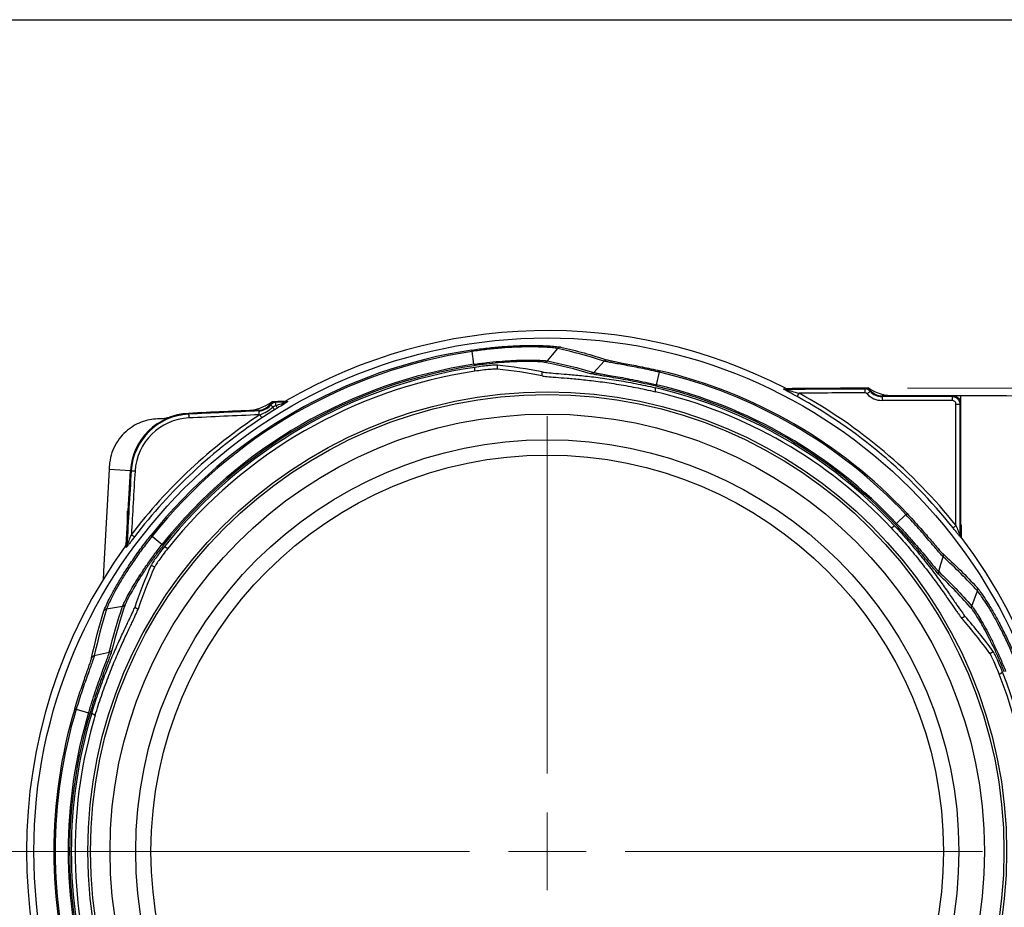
# Model space of a CAD drawing. Header units: millimetres. Extents: x 10 to 272, y 8 to 208.
# Tile 21 of 31: x 57 to 89, y 179 to 208. Entities that reach past the tile are written whole.
import ezdxf

# ---------------------------------------------------------------- set-up
doc = ezdxf.new("R2010")
doc.units = ezdxf.units.MM
doc.styles.add('SLDTEXTSTYLE0', font='TXT', dxfattribs={"width": 0.75})
doc.dimstyles.new('SLDDIMSTYLE0', dxfattribs={"dimtxt": 1.905, "dimasz": 3, "dimexe": 0, "dimexo": 0.0625, "dimgap": 0.47625, "dimtad": 0, "dimtih": 1, "dimtoh": 1, "dimdec": 1, "dimlfac": 2, "dimrnd": 1e-09, "dimzin": 12, "dimdsep": 46, "dimtxsty": 'SLDTEXTSTYLE0', "dimsah": 1, "dimcen": 0.09, "dimadec": 0, "dimazin": 3, "dimtfac": 1, "dimtdec": 1, "dimtofl": 0, "dimtmove": 0, "dimatfit": 3, "dimfxl": 1, "dimfrac": 2, "dimtolj": 1, "dimtzin": 12, "dimarcsym": 0})

# ---------------------------------------------------------------- blocks, each defined once
blk = doc.blocks.new('_D_16')
at = {"color": 7, "linetype": 'Continuous', "lineweight": 18}
for p, q in [((85.943, 195.659), (149.591, 195.659)), ((146.416, 195.659), (146.416, 188.17)), ((146.416, 187.783), (145.836, 187.783)), ((145.836, 187.783), (145.836, 184.758)), ((151.343, 187.783), (151.923, 187.783)), ((151.923, 187.783), (151.923, 184.758)), ((145.836, 184.758), (146.416, 184.758)), ((151.923, 184.758), (151.343, 184.758)), ((146.416, 165.409), (146.416, 184.371)), ((85.943, 165.409), (149.591, 165.409))]:
    blk.add_line(p, q, dxfattribs=at)
for points in [[(146.416, 195.659), (145.916, 192.659), (146.916, 192.659)], [(146.416, 165.409), (146.916, 168.409), (145.916, 168.409)]]:
    blk.add_solid(points, dxfattribs=at)
at = {"color": 7, "linetype": 'Continuous', "lineweight": 18, "char_height": 1.905, "attachment_point": 1, "style": 'SLDTEXTSTYLE0'}
for s, insert in [('60.5', (140.329, 187.214)), ('2.38', (146.416, 187.214))]:
    blk.add_mtext(s, dxfattribs=dict(at, insert=insert))
blk = doc.blocks.new('SW_NOTE_11')
at = {"color": 0, "linetype": 'Continuous', "lineweight": 0, "char_height": 1.905, "attachment_point": 2, "style": 'SLDTEXTSTYLE0'}
for s, insert in [('OPTICAL', (5.149, 2.456)), ('AXIS', (5.197, -0.449))]:
    blk.add_mtext(s, dxfattribs=dict(at, insert=insert))
blk = doc.blocks.new('SW_CENTERMARKSYMBOL_4')
at = {"color": 0, "linetype": 'Continuous', "lineweight": 0}
for p, q in [((0, 2.54), (0, 14.211)), ((0, 0), (0, 1.27)), ((-2.54, 0), (-25.52, 0)), ((0, 0), (-1.27, 0)), ((0, 0), (0, -1.27)), ((0, 0), (1.27, 0)), ((2.54, 0), (14.211, 0))]:
    blk.add_line(p, q, dxfattribs=at)

msp = doc.modelspace()

# ---------------------------------------------------------------- linework, layer by layer
at = {"color": 7, "linetype": 'Continuous', "lineweight": 25}
for p, q in [((10.088, 207.692), (270.088, 207.692)), ((71.779, 196.438), (71.716, 196.856)), ((75.691, 196.173), (76.034, 196.541)), ((71.804, 196.211), (71.804, 196.339)), ((72.544, 196.283), (72.544, 196.411)), ((74.007, 196.061), (74.007, 196.188)), ((77.745, 195.768), (77.841, 196.179)), ((77.705, 195.542), (77.705, 195.673)), ((81.893, 195.63), (81.954, 195.656)), ((82.012, 195.643), (81.951, 195.616)), ((84.547, 195.633), (84.547, 195.659)), ((84.673, 195.659), (84.549, 195.659)), ((84.715, 195.559), (84.734, 195.576)), ((65.293, 195.215), (65.173, 195.21)), ((65.299, 195.216), (65.603, 195.228)), ((65.3, 195.19), (65.299, 195.216)), ((65.644, 195.204), (65.3, 195.19)), ((65.644, 195.204), (65.581, 195.227)), ((65.639, 195.244), (65.702, 195.221)), ((85.107, 195.385), (85.107, 195.41)), ((87.673, 195.411), (87.673, 191.203)), ((64.752, 194.916), (64.751, 194.942)), ((65.136, 195.108), (65.116, 195.124)), ((87.522, 191.175), (87.522, 195.135)), ((87.522, 195.135), (87.647, 195.135)), ((87.647, 195.135), (87.647, 190.868)), ((62.461, 194.811), (62.46, 194.837)), ((60.56, 192.964), (59.865, 193.007)), ((60.424, 190.54), (60.56, 192.964)), ((60.586, 192.962), (60.56, 192.964)), ((60.467, 191.659), (60.483, 191.659)), ((60.467, 191.361), (60.467, 191.659)), ((85.581, 191.244), (85.889, 191.533)), ((85.405, 191.097), (85.518, 191.162)), ((87.673, 191.281), (87.656, 191.208)), ((87.656, 191.208), (87.656, 190.885)), ((87.656, 191.208), (87.69, 191.184)), ((87.689, 191.192), (87.69, 191.184)), ((87.69, 191.184), (87.69, 190.799)), ((61.267, 190.823), (61.597, 190.56)), ((87.647, 190.868), (87.656, 190.885)), ((87.69, 190.799), (87.682, 190.81)), ((60.425, 190.457), (60.402, 190.513)), ((60.426, 190.58), (60.449, 190.524)), ((61.67, 190.488), (61.781, 190.424)), ((61.238, 189.883), (61.349, 189.82)), ((88.039, 188.545), (88.223, 189.04)), ((60.7, 188.505), (60.81, 188.442)), ((87.703, 188.153), (87.813, 188.217)), ((59.38, 186.926), (59.871, 187.039)), ((88.627, 186.997), (88.738, 187.061)), ((88.934, 186.321), (89.046, 186.385)), ((58.79, 185.18), (59.194, 185.058)), ((59.297, 185.044), (59.409, 184.979))]:
    msp.add_line(p, q, dxfattribs=at)
at = {"color": 7, "linetype": 'Continuous', "lineweight": 25, "flags": 128}
for points in [[(74.178, 196.548), (74.347, 196.752), (74.515, 196.955)], [(81.996, 195.642), (82.14, 195.644), (84.547, 195.659)], [(84.547, 195.633), (84.547, 195.63), (84.547, 195.623), (84.547, 195.611), (84.547, 195.595), (84.547, 195.577), (84.548, 195.555), (84.548, 195.532), (84.548, 195.508)], [(84.715, 195.559), (84.713, 195.557), (84.707, 195.552), (84.699, 195.544), (84.687, 195.534), (84.673, 195.521), (84.657, 195.507), (84.64, 195.491), (84.622, 195.475)], [(65.581, 195.227), (65.546, 195.226), (65.511, 195.225), (65.475, 195.223), (65.44, 195.222), (65.405, 195.22), (65.369, 195.219), (65.334, 195.217), (65.299, 195.216)], [(65.3, 195.19), (65.3, 195.188), (65.3, 195.182), (65.3, 195.174), (65.301, 195.162), (65.302, 195.148), (65.302, 195.131), (65.303, 195.112), (65.304, 195.093)], [(82.335, 195.386), (82.337, 195.388), (82.34, 195.395), (82.346, 195.405), (82.354, 195.419), (82.363, 195.435), (82.373, 195.454), (82.384, 195.474), (82.395, 195.495)], [(85.107, 195.385), (85.107, 195.382), (85.107, 195.374), (85.107, 195.363), (85.107, 195.347), (85.107, 195.328), (85.107, 195.307), (85.107, 195.284), (85.107, 195.26)], [(87.398, 195.385), (87.405, 195.392), (87.424, 195.411)], [(87.398, 195.385), (87.398, 195.383), (87.398, 195.375), (87.398, 195.364), (87.398, 195.348), (87.398, 195.329), (87.398, 195.308), (87.398, 195.284), (87.398, 195.26)], [(64.752, 194.916), (64.752, 194.913), (64.753, 194.906), (64.753, 194.894), (64.754, 194.879), (64.755, 194.86), (64.756, 194.839), (64.757, 194.815), (64.758, 194.791)], [(65.136, 195.108), (65.138, 195.107), (65.142, 195.103), (65.149, 195.097), (65.159, 195.089), (65.171, 195.079), (65.185, 195.068), (65.2, 195.056), (65.216, 195.043)], [(87.673, 195.161), (87.659, 195.147), (87.647, 195.135)], [(62.461, 194.811), (62.461, 194.809), (62.462, 194.801), (62.462, 194.79), (62.463, 194.774), (62.464, 194.755), (62.465, 194.734), (62.466, 194.711), (62.467, 194.687)], [(64.786, 194.793), (64.8, 194.773), (64.812, 194.754), (64.824, 194.736), (64.834, 194.721), (64.843, 194.708), (64.849, 194.698), (64.853, 194.691), (64.855, 194.689)], [(59.865, 193.007), (59.695, 189.891), (59.674, 189.421)], [(60.586, 192.962), (60.588, 192.962), (60.596, 192.962), (60.607, 192.961), (60.623, 192.96), (60.642, 192.959), (60.663, 192.957), (60.686, 192.956), (60.71, 192.954)], [(87.425, 191.097), (87.427, 191.099), (87.433, 191.104), (87.442, 191.111), (87.455, 191.121), (87.469, 191.133), (87.486, 191.146), (87.504, 191.16), (87.522, 191.175)], [(60.592, 190.877), (60.611, 190.863), (60.629, 190.849), (60.646, 190.836), (60.661, 190.825), (60.673, 190.815), (60.683, 190.808), (60.689, 190.803), (60.691, 190.802)], [(87.682, 190.81), (87.677, 190.801), (87.673, 190.792)], [(86.958, 189.668), (87.032, 189.909), (87.106, 190.149)], [(59.782, 188.449), (60.041, 188.493), (60.303, 188.537)]]:
    msp.add_lwpolyline(points, dxfattribs=at)
at = {"color": 7, "linetype": 'Continuous', "lineweight": 25}
for radius in [16.767, 15.003, 14.916, 14.279, 13.441, 12.941]:
    msp.add_circle((74.173, 180.534), radius, dxfattribs=at)
for centre, radius, start, end in [((74.173, 180.534), 17.007, 62.7738, 120.1206), ((74.173, 180.534), 16.554, 98.562, 141.4375), ((74.173, 180.534), 16.506, 98.5625, 141.4375), ((74.173, 180.534), 16.084, 98.5625, 141.4375), ((74.173, 180.534), 16.036, 98.5688, 141.4375), ((74.173, 180.534), 15.982, 98.5248, 141.4752), ((74.173, 180.534), 15.855, 98.5936, 141.4064), ((74.173, 180.534), 16.069, 43.1935, 76.8065), ((74.173, 180.534), 16.117, 43.1946, 76.8065), ((74.173, 180.534), 15.545, 43.1332, 76.8668), ((74.173, 180.534), 15.418, 43.2433, 76.7567), ((74.173, 180.534), 15.599, 43.1935, 76.8178), ((74.173, 180.534), 15.647, 43.1935, 76.8065), ((81.95, 195.741), 0.125, 242.857, 270.4661), ((86.423, -304.338), 499.974, 90.21499, 90.51257), ((86.423, -304.338), 500, 90.21499, 90.50547), ((84.548, 195.409), 0.25, 41.9933, 90.215), ((84.548, 195.409), 0.224, 41.9933, 90.215), ((85.499, 196.911), 1.5, 236.5957, 270.1056), ((85.105, 195.91), 0.526, 221.9933, 270.1509), ((85.105, 195.91), 0.5, 221.9933, 270.1509), ((64.291, 196.423), 1.5, 272.5307, 306.0406), ((65.309, 194.966), 0.25, 92.4214, 140.6431), ((65.309, 194.966), 0.224, 92.4214, 140.6431), ((65.639, 195.329), 0.125, 272.4248, 300.0403), ((74.173, 180.534), 16.947, 38.5596, 61.2083), ((86.423, -304.338), 499.849, 90.21499, 90.46171), ((74.173, 180.534), 17.072, 38.5596, 61.2083), ((84.548, 195.409), 0.0992, 41.9933, 90.215), ((85.105, 195.91), 0.651, 221.9933, 270.1509), ((86.423, -304.338), 499.75, 89.85669, 90.15093), ((86.423, -304.338), 499.75, 89.88529, 90.15093), ((86.423, -304.338), 499.724, 89.88824, 90.15093), ((86.423, -304.338), 499.599, 89.88824, 90.15093), ((86.423, -304.338), 499.75, 88.93731, 89.85669), ((86.423, -304.338), 499.75, 92.48547, 92.7484), ((86.423, -304.338), 499.724, 92.48547, 92.7484), ((64.729, 195.441), 0.5, 272.4855, 320.6431), ((64.729, 195.441), 0.526, 272.4855, 320.6431), ((64.827, 194.778), 0.47, 21.4479, 34.2248), ((65.522, 195.203), 0.245, 206.8728, 230.8391), ((62.556, 192.84), 2, 92.7484, 176.4368), ((62.556, 192.84), 1.974, 92.7484, 176.4368), ((74.173, 180.534), 17.072, 123.3568, 142.7081), ((74.173, 180.534), 16.947, 123.3568, 142.7081), ((62.556, 192.84), 1.849, 92.7484, 176.4368), ((86.423, -304.338), 499.599, 92.48547, 92.7484), ((64.729, 195.441), 0.651, 272.4855, 275.0351), ((260.173, 180.534), 200, 176.43683, 177.12077), ((260.173, 180.534), 199.974, 176.43683, 177.13652), ((260.173, 180.534), 199.849, 176.43683, 177.03333), ((87.772, 190.868), 0.125, 180.0396, 217.2694), ((74.173, 180.534), 16.973, 322.7878, 37.2122), ((74.173, 180.534), 17.007, 144.0716, 215.9284), ((60.324, 190.53), 0.125, 324.1332, 357.0949), ((74.173, 180.534), 15.855, 338.5936, 21.4064), ((74.173, 180.534), 15.982, 338.5248, 21.4752), ((74.173, 180.534), 16.117, 163.1946, 196.8065), ((74.173, 180.534), 16.069, 163.1935, 196.8065), ((74.173, 180.534), 15.647, 163.1935, 196.8065), ((74.173, 180.534), 15.599, 163.1822, 196.8065), ((74.173, 180.534), 15.545, 163.1332, 196.8668), ((74.173, 180.534), 15.418, 163.2433, 196.7567)]:
    msp.add_arc(centre, radius, start, end, dxfattribs=at)
for centre, major_axis, start_param, end_param in [((70.765, 180.534), (16.331, 0), 1.37098, 1.461675), ((70.793, 180.534), (16.198, 0), 1.371065, 1.462498), ((75.877, 183.485), (8.166, 14.143), 1.679918, 1.770613), ((75.863, 183.461), (8.099, 14.028), 1.679095, 1.770527), ((75.863, 177.607), (-8.099, 14.028), 4.820687, 4.91212), ((75.877, 177.583), (-8.166, 14.143), 4.82151, 4.912205)]:
    msp.add_ellipse(centre, major_axis=major_axis, ratio=0.977984, start_param=start_param, end_param=end_param, dxfattribs=at)
for points, knots in [([(71.709, 196.903), (71.878, 196.929), (72.048, 196.951), (72.38, 196.989), (72.543, 197.004), (72.862, 197.029), (73.019, 197.038), (73.316, 197.05), (73.457, 197.054), (73.721, 197.056), (73.846, 197.054), (74.069, 197.048), (74.169, 197.044), (74.345, 197.033), (74.419, 197.026), (74.538, 197.013), (74.583, 197.006), (74.612, 197)], [0, 0, 0, 0, 0.125, 0.125, 0.25, 0.25, 0.375, 0.375, 0.5, 0.5, 0.625, 0.625, 0.75, 0.75, 0.875, 0.875, 1, 1, 1, 1]), ([(74.515, 196.955), (74.501, 196.958), (74.483, 196.961), (74.44, 196.967), (74.415, 196.971), (74.33, 196.98), (74.258, 196.986), (74.089, 196.997), (73.993, 197.001), (73.778, 197.006), (73.658, 197.007), (73.402, 197.005), (73.267, 197.001), (72.981, 196.989), (72.829, 196.979), (72.521, 196.955), (72.364, 196.94), (72.123, 196.912), (72.042, 196.902), (71.879, 196.88), (71.796, 196.868), (71.716, 196.856)], [0, 0, 0, 0, 0.0625, 0.0625, 0.125, 0.125, 0.25, 0.25, 0.375, 0.375, 0.5, 0.5, 0.625, 0.625, 0.75, 0.75, 0.875, 0.875, 0.9375, 0.9375, 1, 1, 1, 1]), ([(71.779, 196.438), (71.848, 196.449), (71.919, 196.459), (72.058, 196.477), (72.127, 196.485), (72.333, 196.509), (72.468, 196.523), (72.868, 196.556), (73.113, 196.569), (73.443, 196.577), (73.544, 196.578), (73.728, 196.577), (73.81, 196.575), (73.956, 196.569), (74.017, 196.565), (74.091, 196.559), (74.112, 196.557), (74.15, 196.552), (74.165, 196.55), (74.178, 196.548)], [0, 0, 0, 0, 0.0625, 0.0625, 0.125, 0.125, 0.25, 0.25, 0.5, 0.5, 0.625, 0.625, 0.75, 0.75, 0.875, 0.875, 0.9375, 0.9375, 1, 1, 1, 1]), ([(74.084, 196.503), (74.06, 196.507), (74.024, 196.512), (73.93, 196.519), (73.872, 196.523), (73.733, 196.528), (73.654, 196.529), (73.478, 196.53), (73.38, 196.528), (73.064, 196.52), (72.829, 196.507), (72.318, 196.462), (72.054, 196.431), (71.784, 196.391)], [0, 0, 0, 0, 0.125, 0.125, 0.25, 0.25, 0.375, 0.375, 0.5, 0.5, 0.75, 0.75, 1, 1, 1, 1]), ([(77.841, 196.179), (77.789, 196.191), (77.736, 196.203), (77.632, 196.226), (77.581, 196.237), (77.427, 196.271), (77.326, 196.292), (77.026, 196.352), (76.841, 196.387), (76.592, 196.433), (76.514, 196.447), (76.375, 196.472), (76.312, 196.483), (76.201, 196.504), (76.155, 196.513), (76.099, 196.525), (76.083, 196.528), (76.055, 196.535), (76.043, 196.538), (76.034, 196.541)], [0, 0, 0, 0, 0.0625, 0.0625, 0.125, 0.125, 0.25, 0.25, 0.5, 0.5, 0.625, 0.625, 0.75, 0.75, 0.875, 0.875, 0.9375, 0.9375, 1, 1, 1, 1]), ([(76.138, 196.58), (76.156, 196.575), (76.182, 196.568), (76.253, 196.552), (76.298, 196.543), (76.403, 196.523), (76.462, 196.512), (76.595, 196.487), (76.669, 196.473), (76.905, 196.428), (77.081, 196.394), (77.459, 196.315), (77.653, 196.273), (77.852, 196.226)], [0, 0, 0, 0, 0.125, 0.125, 0.25, 0.25, 0.375, 0.375, 0.5, 0.5, 0.75, 0.75, 1, 1, 1, 1]), ([(72.544, 196.411), (72.529, 196.412), (72.5, 196.412), (72.412, 196.408), (72.355, 196.404), (72.22, 196.392), (72.143, 196.384), (71.978, 196.364), (71.892, 196.353), (71.804, 196.339)], [0, 0, 0, 0, 0.25, 0.25, 0.5, 0.5, 0.75, 0.75, 1, 1, 1, 1]), ([(72.544, 196.283), (72.529, 196.285), (72.5, 196.284), (72.412, 196.28), (72.355, 196.276), (72.22, 196.264), (72.143, 196.256), (71.978, 196.236), (71.891, 196.224), (71.804, 196.211)], [0, 0, 0, 0, 0.25, 0.25, 0.5, 0.5, 0.75, 0.75, 1, 1, 1, 1]), ([(74.007, 196.188), (74.044, 196.181), (74.099, 196.174), (74.247, 196.159), (74.339, 196.152), (74.56, 196.134), (74.686, 196.125), (74.897, 196.107), (74.971, 196.101), (75.127, 196.086), (75.209, 196.078), (75.463, 196.053), (75.643, 196.032), (75.927, 195.996), (76.024, 195.983), (76.223, 195.955), (76.326, 195.939), (76.635, 195.89), (76.845, 195.853), (77.271, 195.77), (77.489, 195.723), (77.705, 195.673)], [0, 0, 0, 0, 0.125, 0.125, 0.25, 0.25, 0.375, 0.375, 0.4375, 0.4375, 0.5, 0.5, 0.625, 0.625, 0.6875, 0.6875, 0.75, 0.75, 0.875, 0.875, 1, 1, 1, 1]), ([(75.691, 196.173), (75.701, 196.17), (75.714, 196.166), (75.745, 196.159), (75.763, 196.155), (75.825, 196.143), (75.877, 196.133), (76.001, 196.112), (76.071, 196.1), (76.228, 196.073), (76.316, 196.058), (76.504, 196.025), (76.603, 196.008), (76.813, 195.969), (76.924, 195.947), (77.151, 195.901), (77.267, 195.877), (77.444, 195.838), (77.503, 195.825), (77.623, 195.797), (77.685, 195.783), (77.745, 195.768)], [0, 0, 0, 0, 0.0625, 0.0625, 0.125, 0.125, 0.25, 0.25, 0.375, 0.375, 0.5, 0.5, 0.625, 0.625, 0.75, 0.75, 0.875, 0.875, 0.9375, 0.9375, 1, 1, 1, 1]), ([(77.841, 196.179), (77.842, 196.185), (77.845, 196.197), (77.848, 196.211), (77.851, 196.223), (77.852, 196.225), (77.852, 196.226)], [0, 0, 0, 0, 0.21007, 0.446781, 0.710102, 1, 1, 1, 1]), ([(74.007, 196.061), (74.044, 196.054), (74.099, 196.047), (74.247, 196.032), (74.339, 196.025), (74.56, 196.007), (74.686, 195.998), (74.897, 195.98), (74.971, 195.973), (75.127, 195.959), (75.209, 195.951), (75.463, 195.925), (75.643, 195.905), (75.927, 195.868), (76.024, 195.855), (76.224, 195.827), (76.326, 195.811), (76.635, 195.761), (76.845, 195.724), (77.271, 195.64), (77.489, 195.593), (77.705, 195.542)], [0, 0, 0, 0, 0.125, 0.125, 0.25, 0.25, 0.375, 0.375, 0.4375, 0.4375, 0.5, 0.5, 0.625, 0.625, 0.6875, 0.6875, 0.75, 0.75, 0.875, 0.875, 1, 1, 1, 1]), ([(77.731, 195.722), (77.604, 195.752), (77.478, 195.78), (77.232, 195.833), (77.111, 195.858), (76.874, 195.905), (76.758, 195.927), (76.539, 195.967), (76.435, 195.985), (76.24, 196.018), (76.149, 196.033), (75.985, 196.06), (75.912, 196.072), (75.784, 196.093), (75.73, 196.103), (75.644, 196.12), (75.612, 196.127), (75.59, 196.133)], [0, 0, 0, 0, 0.125, 0.125, 0.25, 0.25, 0.375, 0.375, 0.5, 0.5, 0.625, 0.625, 0.75, 0.75, 0.875, 0.875, 1, 1, 1, 1]), ([(82.335, 195.386), (82.246, 195.435), (82.159, 195.482), (82.032, 195.551), (81.99, 195.573), (81.938, 195.602), (81.922, 195.611), (81.898, 195.625), (81.891, 195.63), (81.893, 195.63)], [0, 0, 0, 0, 0.5, 0.5, 0.75, 0.75, 0.875, 0.875, 1, 1, 1, 1]), ([(81.951, 195.616), (81.95, 195.616), (81.954, 195.615), (81.967, 195.611), (81.976, 195.608), (82.001, 195.601), (82.02, 195.596), (82.077, 195.581), (82.116, 195.57), (82.235, 195.538), (82.315, 195.517), (82.395, 195.495)], [0, 0, 0, 0, 0.0625, 0.0625, 0.125, 0.125, 0.25, 0.25, 0.5, 0.5, 1, 1, 1, 1]), ([(65.304, 195.093), (65.367, 195.113), (65.429, 195.133), (65.521, 195.163), (65.551, 195.173), (65.595, 195.187), (65.609, 195.191), (65.628, 195.198), (65.633, 195.2), (65.642, 195.203), (65.645, 195.204), (65.644, 195.204)], [0, 0, 0, 0, 0.5, 0.5, 0.75, 0.75, 0.875, 0.875, 0.9375, 0.9375, 1, 1, 1, 1]), ([(65.702, 195.221), (65.703, 195.22), (65.684, 195.208), (65.634, 195.176), (65.603, 195.157), (65.507, 195.099), (65.438, 195.057), (65.368, 195.013)], [0, 0, 0, 0, 0.25, 0.25, 0.5, 0.5, 1, 1, 1, 1]), ([(87.398, 195.385), (87.464, 195.385), (87.529, 195.358), (87.62, 195.266), (87.647, 195.201), (87.647, 195.135)], [0, 0, 0, 0, 0.5, 0.5, 1, 1, 1, 1]), ([(87.522, 195.135), (87.522, 195.168), (87.509, 195.201), (87.463, 195.247), (87.431, 195.26), (87.398, 195.26)], [0, 0, 0, 0, 0.5, 0.5, 1, 1, 1, 1]), ([(87.424, 195.411), (87.49, 195.411), (87.554, 195.384), (87.646, 195.292), (87.673, 195.227), (87.673, 195.161)], [0, 0, 0, 0, 0.5, 0.5, 1, 1, 1, 1]), ([(64.786, 194.793), (64.865, 194.822), (64.941, 194.855), (65.086, 194.939), (65.153, 194.988), (65.216, 195.043)], [0, 0, 0, 0, 0.5, 0.5, 1, 1, 1, 1]), ([(65.265, 194.95), (65.196, 194.908), (65.127, 194.865), (64.99, 194.778), (64.923, 194.733), (64.855, 194.689)], [0, 0, 0, 0, 0.5, 0.5, 1, 1, 1, 1]), ([(61.508, 194.656), (61.423, 194.656), (61.336, 194.65), (61.16, 194.623), (61.071, 194.602), (60.892, 194.542), (60.804, 194.504), (60.632, 194.41), (60.547, 194.354), (60.386, 194.223), (60.311, 194.149), (60.173, 193.982), (60.11, 193.889), (60.006, 193.692), (59.963, 193.586), (59.9, 193.364), (59.88, 193.25), (59.873, 193.135)], [0, 0, 0, 0, 0.125, 0.125, 0.25, 0.25, 0.375, 0.375, 0.5, 0.5, 0.625, 0.625, 0.75, 0.75, 0.875, 0.875, 1, 1, 1, 1]), ([(61.872, 194.719), (61.806, 194.695), (61.739, 194.678), (61.617, 194.659), (61.561, 194.655), (61.508, 194.656)], [0, 0, 0, 0, 0.5, 0.5, 1, 1, 1, 1]), ([(87.106, 190.149), (87.099, 190.155), (87.09, 190.164), (87.07, 190.185), (87.059, 190.197), (87.021, 190.24), (86.989, 190.276), (86.917, 190.36), (86.875, 190.409), (86.784, 190.517), (86.733, 190.578), (86.624, 190.706), (86.566, 190.773), (86.443, 190.916), (86.378, 190.99), (86.245, 191.141), (86.176, 191.218), (86.034, 191.375), (85.961, 191.455), (85.889, 191.533)], [0, 0, 0, 0, 0.0625, 0.0625, 0.125, 0.125, 0.25, 0.25, 0.375, 0.375, 0.5, 0.5, 0.625, 0.625, 0.75, 0.75, 0.875, 0.875, 1, 1, 1, 1]), ([(85.923, 191.566), (86.063, 191.417), (86.199, 191.268), (86.39, 191.054), (86.452, 190.984), (86.57, 190.849), (86.625, 190.785), (86.729, 190.665), (86.778, 190.608), (86.866, 190.505), (86.905, 190.459), (86.975, 190.379), (87.005, 190.344), (87.054, 190.291), (87.074, 190.271), (87.087, 190.259)], [0, 0, 0, 0, 0.25, 0.25, 0.375, 0.375, 0.5, 0.5, 0.625, 0.625, 0.75, 0.75, 0.875, 0.875, 1, 1, 1, 1]), ([(85.405, 191.097), (85.556, 190.937), (85.706, 190.771), (85.992, 190.443), (86.129, 190.28), (86.391, 189.958), (86.517, 189.798), (86.749, 189.493), (86.857, 189.348), (87.055, 189.073), (87.147, 188.943), (87.308, 188.71), (87.38, 188.606), (87.473, 188.47), (87.502, 188.428), (87.555, 188.352), (87.58, 188.317), (87.645, 188.226), (87.678, 188.182), (87.703, 188.153)], [0, 0, 0, 0, 0.125, 0.125, 0.25, 0.25, 0.375, 0.375, 0.5, 0.5, 0.625, 0.625, 0.75, 0.75, 0.8125, 0.8125, 0.875, 0.875, 1, 1, 1, 1]), ([(85.518, 191.162), (85.668, 191.002), (85.815, 190.839), (86.03, 190.592), (86.101, 190.509), (86.239, 190.345), (86.306, 190.264), (86.502, 190.022), (86.625, 189.865), (86.8, 189.635), (86.857, 189.56), (86.965, 189.413), (87.017, 189.342), (87.165, 189.137), (87.255, 189.009), (87.377, 188.833), (87.416, 188.777), (87.487, 188.673), (87.521, 188.624), (87.614, 188.489), (87.667, 188.413), (87.754, 188.29), (87.788, 188.245), (87.813, 188.217)], [0, 0, 0, 0, 0.125, 0.125, 0.1875, 0.1875, 0.25, 0.25, 0.375, 0.375, 0.4375, 0.4375, 0.5, 0.5, 0.625, 0.625, 0.6875, 0.6875, 0.75, 0.75, 0.875, 0.875, 1, 1, 1, 1]), ([(86.974, 189.561), (86.958, 189.576), (86.935, 189.601), (86.878, 189.667), (86.842, 189.709), (86.759, 189.81), (86.712, 189.867), (86.607, 189.996), (86.548, 190.067), (86.421, 190.221), (86.353, 190.302), (86.21, 190.471), (86.133, 190.56), (85.893, 190.835), (85.724, 191.022), (85.546, 191.211)], [0, 0, 0, 0, 0.125, 0.125, 0.25, 0.25, 0.375, 0.375, 0.5, 0.5, 0.625, 0.625, 0.75, 0.75, 1, 1, 1, 1]), ([(85.581, 191.244), (85.623, 191.199), (85.666, 191.154), (85.75, 191.064), (85.791, 191.019), (85.913, 190.886), (85.992, 190.798), (86.146, 190.623), (86.22, 190.538), (86.358, 190.376), (86.423, 190.299), (86.546, 190.152), (86.603, 190.084), (86.704, 189.961), (86.75, 189.906), (86.83, 189.81), (86.864, 189.769), (86.906, 189.722), (86.919, 189.708), (86.941, 189.685), (86.95, 189.675), (86.958, 189.668)], [0, 0, 0, 0, 0.0625, 0.0625, 0.125, 0.125, 0.25, 0.25, 0.375, 0.375, 0.5, 0.5, 0.625, 0.625, 0.75, 0.75, 0.875, 0.875, 0.9375, 0.9375, 1, 1, 1, 1]), ([(87.673, 190.792), (87.672, 190.791), (87.66, 190.805), (87.624, 190.848), (87.602, 190.875), (87.555, 190.934), (87.529, 190.966), (87.478, 191.031), (87.451, 191.064), (87.425, 191.097)], [0, 0, 0, 0, 0.25, 0.25, 0.5, 0.5, 0.75, 0.75, 1, 1, 1, 1]), ([(87.522, 191.175), (87.546, 191.117), (87.569, 191.058), (87.603, 190.973), (87.614, 190.945), (87.63, 190.907), (87.635, 190.895), (87.644, 190.875), (87.647, 190.867), (87.647, 190.868)], [0, 0, 0, 0, 0.5, 0.5, 0.75, 0.75, 0.875, 0.875, 1, 1, 1, 1]), ([(59.694, 188.387), (59.703, 188.416), (59.72, 188.458), (59.768, 188.568), (59.799, 188.635), (59.877, 188.792), (59.924, 188.883), (60.031, 189.079), (60.091, 189.185), (60.225, 189.414), (60.3, 189.537), (60.458, 189.787), (60.543, 189.916), (60.725, 190.181), (60.821, 190.317), (61.02, 190.585), (61.123, 190.719), (61.229, 190.853)], [0, 0, 0, 0, 0.125, 0.125, 0.25, 0.25, 0.375, 0.375, 0.5, 0.5, 0.625, 0.625, 0.75, 0.75, 0.875, 0.875, 1, 1, 1, 1]), ([(61.267, 190.823), (61.216, 190.759), (61.165, 190.694), (61.065, 190.565), (61.016, 190.5), (60.872, 190.306), (60.778, 190.175), (60.602, 189.92), (60.52, 189.795), (60.367, 189.554), (60.295, 189.437), (60.164, 189.216), (60.106, 189.114), (60.004, 188.925), (59.958, 188.838), (59.883, 188.687), (59.853, 188.623), (59.818, 188.544), (59.808, 188.52), (59.792, 188.48), (59.786, 188.462), (59.782, 188.449)], [0, 0, 0, 0, 0.0625, 0.0625, 0.125, 0.125, 0.25, 0.25, 0.375, 0.375, 0.5, 0.5, 0.625, 0.625, 0.75, 0.75, 0.875, 0.875, 0.9375, 0.9375, 1, 1, 1, 1]), ([(60.691, 190.802), (60.664, 190.765), (60.636, 190.729), (60.583, 190.659), (60.556, 190.624), (60.505, 190.557), (60.481, 190.525), (60.441, 190.474), (60.426, 190.455), (60.425, 190.457)], [0, 0, 0, 0, 0.25, 0.25, 0.5, 0.5, 0.75, 0.75, 1, 1, 1, 1]), ([(60.449, 190.524), (60.449, 190.523), (60.454, 190.534), (60.464, 190.559), (60.47, 190.573), (60.488, 190.618), (60.501, 190.65), (60.54, 190.747), (60.566, 190.812), (60.592, 190.877)], [0, 0, 0, 0, 0.125, 0.125, 0.25, 0.25, 0.5, 0.5, 1, 1, 1, 1]), ([(60.303, 188.537), (60.307, 188.549), (60.313, 188.564), (60.327, 188.598), (60.336, 188.618), (60.368, 188.685), (60.395, 188.74), (60.463, 188.868), (60.502, 188.94), (60.593, 189.1), (60.645, 189.188), (60.759, 189.375), (60.821, 189.473), (60.954, 189.678), (61.027, 189.786), (61.178, 190.004), (61.257, 190.114), (61.381, 190.281), (61.423, 190.336), (61.509, 190.448), (61.553, 190.505), (61.597, 190.56)], [0, 0, 0, 0, 0.0625, 0.0625, 0.125, 0.125, 0.25, 0.25, 0.375, 0.375, 0.5, 0.5, 0.625, 0.625, 0.75, 0.75, 0.875, 0.875, 0.9375, 0.9375, 1, 1, 1, 1]), ([(61.634, 190.53), (61.549, 190.423), (61.466, 190.316), (61.308, 190.103), (61.232, 189.998), (61.086, 189.789), (61.016, 189.686), (60.887, 189.49), (60.828, 189.396), (60.718, 189.217), (60.668, 189.133), (60.58, 188.981), (60.542, 188.912), (60.477, 188.789), (60.451, 188.737), (60.411, 188.652), (60.397, 188.618), (60.389, 188.595)], [0, 0, 0, 0, 0.125, 0.125, 0.25, 0.25, 0.375, 0.375, 0.5, 0.5, 0.625, 0.625, 0.75, 0.75, 0.875, 0.875, 1, 1, 1, 1]), ([(61.67, 190.488), (61.615, 190.42), (61.561, 190.35), (61.462, 190.218), (61.416, 190.154), (61.339, 190.045), (61.307, 189.997), (61.26, 189.923), (61.244, 189.897), (61.238, 189.883)], [0, 0, 0, 0, 0.25, 0.25, 0.5, 0.5, 0.75, 0.75, 1, 1, 1, 1]), ([(61.781, 190.424), (61.726, 190.355), (61.672, 190.286), (61.573, 190.153), (61.527, 190.091), (61.449, 189.98), (61.417, 189.933), (61.37, 189.859), (61.355, 189.833), (61.349, 189.82)], [0, 0, 0, 0, 0.25, 0.25, 0.5, 0.5, 0.75, 0.75, 1, 1, 1, 1]), ([(86.974, 189.561), (86.97, 189.568), (86.962, 189.581), (86.954, 189.607), (86.951, 189.637), (86.955, 189.657), (86.958, 189.668)], [0, 0, 0, 0, 0.2037125, 0.4383148, 0.7037612, 1, 1, 1, 1]), ([(88.213, 189.147), (88.234, 189.125), (88.263, 189.089), (88.334, 188.992), (88.376, 188.932), (88.473, 188.786), (88.528, 188.7), (88.645, 188.51), (88.707, 188.404), (88.838, 188.173), (88.907, 188.048), (89.044, 187.785), (89.113, 187.647), (89.252, 187.357), (89.321, 187.206), (89.455, 186.9), (89.519, 186.743), (89.582, 186.584)], [0, 0, 0, 0, 0.125, 0.125, 0.25, 0.25, 0.375, 0.375, 0.5, 0.5, 0.625, 0.625, 0.75, 0.75, 0.875, 0.875, 1, 1, 1, 1]), ([(89.537, 186.567), (89.507, 186.643), (89.477, 186.72), (89.414, 186.871), (89.383, 186.945), (89.287, 187.167), (89.22, 187.314), (89.087, 187.594), (89.02, 187.727), (88.888, 187.981), (88.823, 188.102), (88.697, 188.325), (88.637, 188.426), (88.525, 188.61), (88.472, 188.693), (88.379, 188.833), (88.338, 188.891), (88.287, 188.961), (88.272, 188.981), (88.245, 189.015), (88.233, 189.029), (88.223, 189.04)], [0, 0, 0, 0, 0.0625, 0.0625, 0.125, 0.125, 0.25, 0.25, 0.375, 0.375, 0.5, 0.5, 0.625, 0.625, 0.75, 0.75, 0.875, 0.875, 0.9375, 0.9375, 1, 1, 1, 1]), ([(59.297, 185.044), (59.361, 185.256), (59.428, 185.464), (59.569, 185.875), (59.644, 186.08), (59.792, 186.468), (59.867, 186.653), (60.015, 187.007), (60.089, 187.176), (60.227, 187.485), (60.293, 187.626), (60.414, 187.883), (60.47, 187.999), (60.564, 188.197), (60.604, 188.281), (60.665, 188.417), (60.688, 188.47), (60.7, 188.505)], [0, 0, 0, 0, 0.125, 0.125, 0.25, 0.25, 0.375, 0.375, 0.5, 0.5, 0.625, 0.625, 0.75, 0.75, 0.875, 0.875, 1, 1, 1, 1]), ([(59.409, 184.979), (59.473, 185.191), (59.54, 185.399), (59.681, 185.811), (59.755, 186.015), (59.903, 186.403), (59.977, 186.589), (60.125, 186.943), (60.199, 187.112), (60.337, 187.421), (60.403, 187.562), (60.494, 187.755), (60.523, 187.817), (60.578, 187.931), (60.603, 187.985), (60.674, 188.133), (60.713, 188.217), (60.776, 188.354), (60.798, 188.406), (60.81, 188.442)], [0, 0, 0, 0, 0.125, 0.125, 0.25, 0.25, 0.375, 0.375, 0.5, 0.5, 0.625, 0.625, 0.6875, 0.6875, 0.75, 0.75, 0.875, 0.875, 1, 1, 1, 1]), ([(60.303, 188.537), (60.31, 188.539), (60.326, 188.542), (60.348, 188.553), (60.371, 188.571), (60.383, 188.587), (60.389, 188.595)], [0, 0, 0, 0, 0.207828, 0.443795, 0.707866, 1, 1, 1, 1]), ([(88.039, 188.545), (88.047, 188.535), (88.057, 188.523), (88.08, 188.493), (88.093, 188.475), (88.135, 188.414), (88.169, 188.363), (88.246, 188.24), (88.289, 188.17), (88.382, 188.012), (88.432, 187.923), (88.537, 187.73), (88.591, 187.628), (88.702, 187.41), (88.759, 187.293), (88.872, 187.053), (88.928, 186.929), (89.01, 186.739), (89.037, 186.675), (89.091, 186.544), (89.118, 186.478), (89.144, 186.412)], [0, 0, 0, 0, 0.0625, 0.0625, 0.125, 0.125, 0.25, 0.25, 0.375, 0.375, 0.5, 0.5, 0.625, 0.625, 0.75, 0.75, 0.875, 0.875, 0.9375, 0.9375, 1, 1, 1, 1]), ([(89.1, 186.393), (89.051, 186.52), (88.999, 186.646), (88.894, 186.89), (88.841, 187.008), (88.733, 187.239), (88.678, 187.352), (88.573, 187.561), (88.521, 187.66), (88.421, 187.844), (88.373, 187.93), (88.285, 188.082), (88.244, 188.15), (88.17, 188.267), (88.138, 188.316), (88.085, 188.394), (88.063, 188.423), (88.047, 188.441)], [0, 0, 0, 0, 0.125, 0.125, 0.25, 0.25, 0.375, 0.375, 0.5, 0.5, 0.625, 0.625, 0.75, 0.75, 0.875, 0.875, 1, 1, 1, 1]), ([(58.744, 185.194), (58.803, 185.389), (58.864, 185.582), (58.954, 185.854), (58.984, 185.943), (59.042, 186.112), (59.07, 186.192), (59.122, 186.342), (59.147, 186.413), (59.192, 186.541), (59.212, 186.598), (59.247, 186.698), (59.261, 186.742), (59.283, 186.811), (59.291, 186.837), (59.294, 186.855)], [0, 0, 0, 0, 0.25, 0.25, 0.375, 0.375, 0.5, 0.5, 0.625, 0.625, 0.75, 0.75, 0.875, 0.875, 1, 1, 1, 1]), ([(59.38, 186.926), (59.378, 186.917), (59.375, 186.905), (59.367, 186.878), (59.362, 186.862), (59.344, 186.807), (59.329, 186.762), (59.292, 186.657), (59.27, 186.597), (59.222, 186.463), (59.195, 186.389), (59.139, 186.231), (59.109, 186.147), (59.047, 185.969), (59.015, 185.875), (58.951, 185.685), (58.919, 185.587), (58.854, 185.386), (58.822, 185.282), (58.79, 185.18)], [0, 0, 0, 0, 0.0625, 0.0625, 0.125, 0.125, 0.25, 0.25, 0.375, 0.375, 0.5, 0.5, 0.625, 0.625, 0.75, 0.75, 0.875, 0.875, 1, 1, 1, 1]), ([(59.194, 185.058), (59.212, 185.117), (59.23, 185.177), (59.266, 185.294), (59.284, 185.352), (59.339, 185.525), (59.375, 185.637), (59.45, 185.858), (59.486, 185.965), (59.557, 186.165), (59.592, 186.26), (59.657, 186.44), (59.688, 186.523), (59.744, 186.673), (59.769, 186.74), (59.812, 186.857), (59.83, 186.907), (59.85, 186.967), (59.856, 186.985), (59.865, 187.016), (59.868, 187.029), (59.871, 187.039)], [0, 0, 0, 0, 0.0625, 0.0625, 0.125, 0.125, 0.25, 0.25, 0.375, 0.375, 0.5, 0.5, 0.625, 0.625, 0.75, 0.75, 0.875, 0.875, 0.9375, 0.9375, 1, 1, 1, 1]), ([(59.955, 187.106), (59.95, 187.085), (59.94, 187.053), (59.912, 186.97), (59.893, 186.918), (59.847, 186.796), (59.821, 186.727), (59.763, 186.572), (59.73, 186.485), (59.661, 186.299), (59.625, 186.2), (59.55, 185.991), (59.511, 185.881), (59.393, 185.536), (59.316, 185.296), (59.241, 185.047)], [0, 0, 0, 0, 0.125, 0.125, 0.25, 0.25, 0.375, 0.375, 0.5, 0.5, 0.625, 0.625, 0.75, 0.75, 1, 1, 1, 1]), ([(88.934, 186.321), (88.902, 186.403), (88.869, 186.484), (88.804, 186.637), (88.773, 186.708), (88.687, 186.891), (88.644, 186.974), (88.627, 186.997)], [0, 0, 0, 0, 0.25, 0.25, 0.5, 0.5, 1, 1, 1, 1]), ([(89.046, 186.385), (89.014, 186.467), (88.98, 186.549), (88.915, 186.7), (88.883, 186.772), (88.827, 186.894), (88.801, 186.945), (88.761, 187.023), (88.746, 187.049), (88.738, 187.061)], [0, 0, 0, 0, 0.25, 0.25, 0.5, 0.5, 0.75, 0.75, 1, 1, 1, 1])]:
    msp.add_open_spline(points, degree=3, knots=knots, dxfattribs=at)
for points in [[(71.709, 196.903), (71.709, 196.902), (71.711, 196.884), (71.716, 196.856)], [(74.612, 197), (74.575, 197), (74.538, 196.983), (74.515, 196.955)], [(76.034, 196.541), (75.527, 196.704), (75.021, 196.841), (74.515, 196.955)], [(74.612, 197), (75.121, 196.884), (75.629, 196.745), (76.138, 196.58)], [(74.178, 196.548), (74.155, 196.52), (74.12, 196.503), (74.084, 196.503)], [(75.59, 196.133), (75.088, 196.281), (74.586, 196.404), (74.084, 196.503)], [(74.178, 196.548), (74.682, 196.447), (75.186, 196.323), (75.691, 196.173)], [(76.034, 196.541), (76.06, 196.57), (76.1, 196.585), (76.138, 196.58)], [(71.779, 196.438), (71.782, 196.41), (71.784, 196.392), (71.784, 196.391)], [(75.691, 196.173), (75.666, 196.145), (75.627, 196.13), (75.59, 196.133)], [(77.731, 195.722), (77.732, 195.723), (77.737, 195.74), (77.745, 195.768)], [(81.954, 195.656), (81.972, 195.647), (81.992, 195.642), (82.012, 195.643)], [(65.581, 195.227), (65.602, 195.228), (65.621, 195.234), (65.639, 195.244)], [(65.216, 195.043), (65.242, 195.064), (65.272, 195.08), (65.304, 195.093)], [(65.368, 195.013), (65.333, 194.992), (65.299, 194.971), (65.265, 194.95)], [(59.873, 193.135), (59.87, 193.092), (59.867, 193.049), (59.865, 193.007)], [(85.889, 191.533), (85.909, 191.553), (85.922, 191.565), (85.923, 191.566)], [(85.546, 191.211), (85.547, 191.212), (85.56, 191.224), (85.581, 191.244)], [(61.229, 190.853), (61.23, 190.852), (61.244, 190.841), (61.267, 190.823)], [(87.656, 190.885), (87.656, 190.858), (87.665, 190.831), (87.682, 190.81)], [(60.402, 190.513), (60.416, 190.533), (60.425, 190.556), (60.426, 190.58)], [(61.597, 190.56), (61.619, 190.542), (61.633, 190.531), (61.634, 190.53)], [(87.106, 190.149), (87.117, 190.186), (87.11, 190.228), (87.087, 190.259)], [(87.087, 190.259), (87.484, 189.901), (87.859, 189.53), (88.213, 189.147)], [(88.223, 189.04), (87.872, 189.422), (87.5, 189.792), (87.106, 190.149)], [(86.958, 189.668), (87.34, 189.306), (87.7, 188.931), (88.039, 188.545)], [(88.047, 188.441), (87.711, 188.826), (87.353, 189.2), (86.974, 189.561)], [(88.223, 189.04), (88.236, 189.075), (88.232, 189.115), (88.213, 189.147)], [(59.782, 188.449), (59.627, 187.953), (59.493, 187.446), (59.38, 186.926)], [(59.694, 188.387), (59.712, 188.419), (59.745, 188.442), (59.782, 188.449)], [(59.871, 187.039), (59.993, 187.551), (60.138, 188.05), (60.303, 188.537)], [(60.389, 188.595), (60.223, 188.112), (60.078, 187.615), (59.955, 187.106)], [(88.047, 188.441), (88.03, 188.472), (88.027, 188.511), (88.039, 188.545)], [(59.294, 186.855), (59.406, 187.378), (59.54, 187.889), (59.694, 188.387)], [(59.294, 186.855), (59.31, 186.891), (59.342, 186.918), (59.38, 186.926)], [(59.871, 187.039), (59.907, 187.047), (59.939, 187.073), (59.955, 187.106)], [(58.744, 185.194), (58.745, 185.194), (58.763, 185.189), (58.79, 185.18)], [(59.194, 185.058), (59.222, 185.051), (59.24, 185.047), (59.241, 185.047)]]:
    msp.add_open_spline(points, degree=3, dxfattribs=at)

# ---------------------------------------------------------------- block references
at = {"color": 7, "linetype": 'Continuous', "lineweight": 0}
for name, p in [('SW_CENTERMARKSYMBOL_4', (74.173, 180.534)), ('SW_NOTE_11', (47.151, 183.359))]:
    msp.add_blockref(name, p, dxfattribs=at)

# ---------------------------------------------------------------- dimensions: what is measured, and where the dimension line sits
at = {"color": 7, "linetype": 'Continuous', "lineweight": 18}
dim = msp.add_linear_dim(base=(146.416, 165.409), p1=(84.673, 195.659), p2=(84.673, 165.409), angle=90, dimstyle='SLDDIMSTYLE0', dxfattribs=at)
dim.commit()
dim.dimension.update_dxf_attribs({"geometry": '_D_16', "text_midpoint": (146.416, 186.27), "dimtype": 160})

doc.saveas('drawing.dxf')
